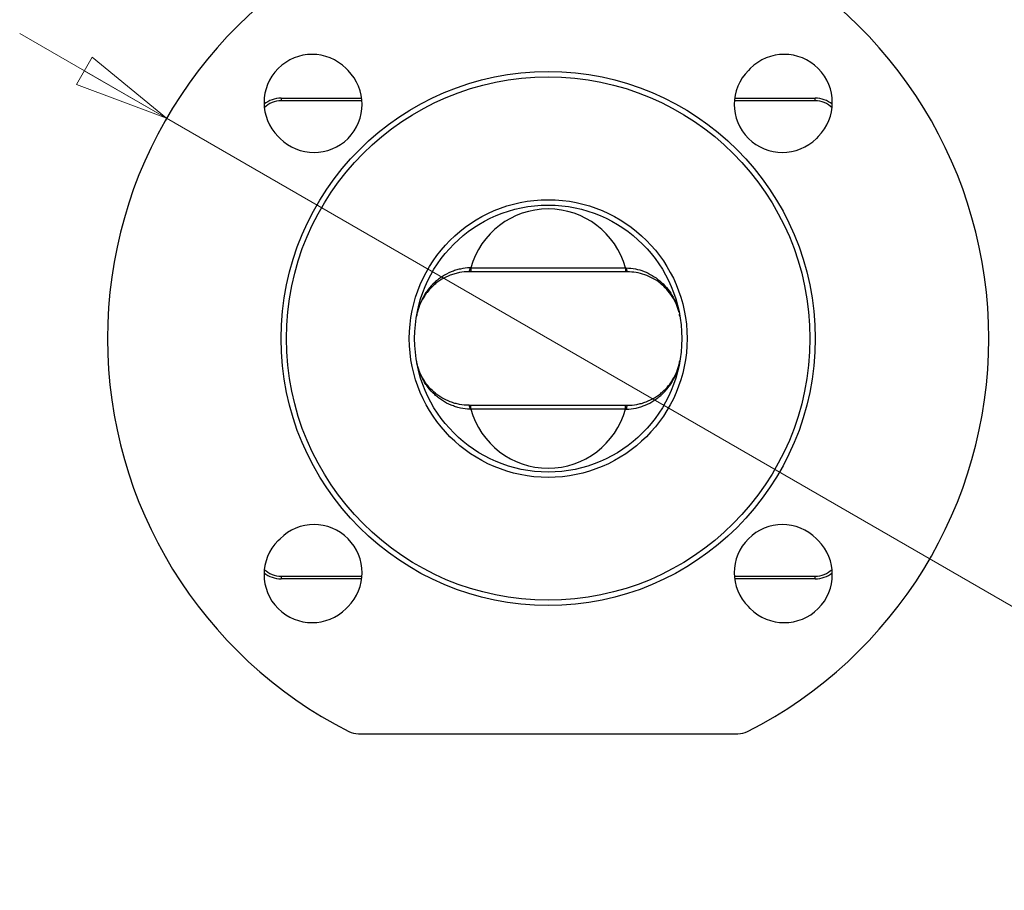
# Model space of a CAD drawing. Header units: millimetres. Extents: x 15 to 415, y 5 to 292.
# Tile 24 of 30: x 245 to 282, y 138 to 171. Entities that reach past the tile are written whole.
import ezdxf

# ---------------------------------------------------------------- set-up
doc = ezdxf.new("R2010")
doc.units = ezdxf.units.MM
doc.styles.add('SLDTEXTSTYLE0', font='TXT', dxfattribs={"width": 0.75})
doc.dimstyles.new('SLDDIMSTYLE3', dxfattribs={"dimtxt": 3.5, "dimasz": 3.556, "dimexe": 0, "dimexo": 0.0625, "dimgap": 0.875, "dimtad": 1, "dimlfac": 5, "dimrnd": 1e-09, "dimzin": 12, "dimdsep": 46, "dimtxsty": 'SLDTEXTSTYLE0', "dimblk1": 'CLOSED', "dimblk2": 'CLOSED', "dimsah": 1, "dimcen": 0, "dimadec": 0, "dimazin": 3, "dimtfac": 1, "dimtofl": 0, "dimtmove": 1, "dimatfit": 3, "dimldrblk": 'CLOSED', "dimfxl": 0, "dimfrac": 2, "dimtolj": 1, "dimtzin": 12, "dimarcsym": 0})

# ---------------------------------------------------------------- blocks, each defined once
blk = doc.blocks.new('_Closed')
at = {"color": 0, "linetype": 'ByBlock', "lineweight": -2}
for p, q in [((-1, 0.166667), (0, 0)), ((-1, 0.166667), (-1, -0.166667)), ((0, 0), (-1, -0.166667)), ((0, 0), (-1, 0))]:
    blk.add_line(p, q, dxfattribs=at)
blk = doc.blocks.new('_D_3')
at = {"color": 7, "linetype": 'Continuous', "lineweight": 18}
for q in [(244.741, 169.988), (298.057, 139.192)]:
    blk.add_line((250.24, 166.812), q, dxfattribs=at)
at = {"color": 7, "linetype": 'Continuous', "lineweight": 18, "xscale": 3.556, "yscale": 3.556, "rotation": 329.9889287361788}
blk.add_blockref('_Closed', (250.24, 166.812), dxfattribs=at)
at = {"color": 7, "linetype": 'Continuous', "lineweight": 18, "insert": (287.78, 150.335), "char_height": 3.5, "attachment_point": 1, "rotation": 330, "style": 'SLDTEXTSTYLE0'}
blk.add_mtext('R82,50', dxfattribs=at)

msp = doc.modelspace()

# ---------------------------------------------------------------- linework, layer by layer
at = {"color": 7, "linetype": 'Continuous', "lineweight": 25}
for p, q in [((256.9632, 168.6733), (257.0339, 168.6026)), ((272.0952, 168.6733), (272.0245, 168.6026)), ((254.5292, 167.5617), (254.5292, 167.4617)), ((254.5292, 167.5617), (257.5461, 167.5617)), ((271.5123, 167.5617), (274.5292, 167.5617)), ((274.5292, 167.4617), (274.5292, 167.5617)), ((254.4176, 166.1278), (254.4883, 166.0571)), ((274.6408, 166.1278), (274.5701, 166.0571)), ((261.636, 161.2083), (267.4224, 161.2083)), ((261.636, 161.2083), (261.636, 161.0617)), ((267.4224, 161.2083), (267.4224, 161.0617)), ((267.4224, 161.0617), (261.636, 161.0617)), ((261.636, 155.9151), (261.636, 156.0617)), ((261.636, 156.0617), (267.4224, 156.0617)), ((267.4224, 155.9151), (267.4224, 156.0617)), ((267.4224, 155.9151), (261.636, 155.9151)), ((254.4176, 150.9957), (254.4883, 151.0664)), ((274.6408, 150.9957), (274.5701, 151.0664)), ((254.5292, 149.6617), (254.5292, 149.5617)), ((257.5461, 149.5617), (254.5292, 149.5617)), ((274.5292, 149.5617), (271.5123, 149.5617)), ((274.5292, 149.5617), (274.5292, 149.6617)), ((256.9632, 148.4501), (257.0339, 148.5208)), ((272.0952, 148.4501), (272.0245, 148.5208)), ((257.4236, 143.7617), (271.6348, 143.7617))]:
    msp.add_line(p, q, dxfattribs=at)
at = {"color": 8, "linetype": 'Continuous', "lineweight": 25}
for p, q in [((257.5562, 167.4617), (254.5292, 167.4617)), ((274.5292, 167.4617), (271.5022, 167.4617)), ((254.5292, 149.6617), (257.5562, 149.6617)), ((271.5022, 149.6617), (274.5292, 149.6617))]:
    msp.add_line(p, q, dxfattribs=at)
at = {"color": 7, "linetype": 'Continuous', "lineweight": 25}
for radius in [10, 9.8, 5.2, 5]:
    msp.add_circle((264.5292, 158.5617), radius, dxfattribs=at)
for centre, radius, start, end in [((264.5292, 158.5617), 16.5, 116.90985, 243.09015), ((264.5292, 158.5617), 16.5, 296.90985, 63.09015), ((255.6904, 167.4006), 1.8, 45, 225), ((273.368, 167.4006), 1.8, 315, 135), ((255.7611, 167.3298), 1.8, 225, 45), ((273.2973, 167.3298), 1.8, 135, 315), ((254.5292, 166.5617), 1, 90, 129.6082), ((274.5292, 166.5617), 1, 50.3918, 90), ((264.5292, 160.4151), 3, 15.33203, 164.66797), ((261.3168, 161.1942), 0.2868, 332.48808, 2.62539), ((267.7416, 161.1942), 0.2868, 177.37461, 207.51192), ((261.3168, 155.9292), 0.2868, 357.37461, 27.51192), ((267.7416, 155.9292), 0.2868, 152.48808, 182.62539), ((264.5292, 156.7083), 3, 195.33203, 344.66797), ((255.7611, 149.7936), 1.8, 315, 135), ((273.2973, 149.7936), 1.8, 45, 225), ((255.6904, 149.7229), 1.8, 135, 315), ((273.368, 149.7229), 1.8, 225, 45), ((254.5292, 150.5617), 1, 230.3918, 270), ((274.5292, 150.5617), 1, 270, 309.6082), ((257.4236, 144.5617), 0.8, 243.09015, 270), ((271.6348, 144.5617), 0.8, 270, 296.90985)]:
    msp.add_arc(centre, radius, start, end, dxfattribs=at)
at = {"color": 8, "linetype": 'Continuous', "lineweight": 25}
for centre, start, end in [((254.5292, 166.5617), 90, 134.27578), ((274.5292, 166.5617), 45.72422, 90), ((254.5292, 150.5617), 225.72422, 270), ((274.5292, 150.5617), 270, 314.27578)]:
    msp.add_arc(centre, 0.9, start, end, dxfattribs=at)
at = {"color": 7, "linetype": 'Continuous', "lineweight": 25}
for points, knots in [([(261.6033, 161.2073), (261.4802, 161.2045), (261.3594, 161.1898), (261.1816, 161.1515), (261.1229, 161.136), (261.0065, 161.0994), (260.9486, 161.0783), (260.7789, 161.0074), (260.6715, 160.9506), (260.5184, 160.8518), (260.4688, 160.8167), (260.3721, 160.7418), (260.325, 160.7019), (260.1903, 160.5775), (260.1084, 160.4878), (259.9969, 160.3436), (259.9617, 160.2938), (259.8951, 160.1911), (259.8638, 160.138), (259.7772, 159.9767), (259.7288, 159.8654), (259.6697, 159.693), (259.6523, 159.6345), (259.6296, 159.5455), (259.6227, 159.5156), (259.61, 159.4555), (259.6042, 159.4249), (259.5991, 159.3951)], [0, 0, 0, 0, 0.125, 0.125, 0.1875, 0.1875, 0.25, 0.25, 0.375, 0.375, 0.4375, 0.4375, 0.5, 0.5, 0.625, 0.625, 0.6875, 0.6875, 0.75, 0.75, 0.875, 0.875, 0.9375, 0.9375, 0.96875, 0.96875, 1, 1, 1, 1]), ([(261.5712, 161.0617), (261.4486, 161.0617), (261.3285, 161.0506), (261.1519, 161.0182), (261.0936, 161.0048), (260.9781, 160.9727), (260.9207, 160.9539), (260.7526, 160.8905), (260.6464, 160.839), (260.4953, 160.7487), (260.4463, 160.7165), (260.3512, 160.6476), (260.3048, 160.6109), (260.1725, 160.4961), (260.0922, 160.413), (259.9833, 160.2792), (259.949, 160.233), (259.8841, 160.1374), (259.8536, 160.0881), (259.7696, 159.9379), (259.7228, 159.8342), (259.6661, 159.6732), (259.6494, 159.6187), (259.6279, 159.5356), (259.6213, 159.5076), (259.6093, 159.4514), (259.6039, 159.423), (259.5991, 159.3951)], [0, 0, 0, 0, 0.125, 0.125, 0.1875, 0.1875, 0.25, 0.25, 0.375, 0.375, 0.4375, 0.4375, 0.5, 0.5, 0.625, 0.625, 0.6875, 0.6875, 0.75, 0.75, 0.875, 0.875, 0.9375, 0.9375, 0.96875, 0.96875, 1, 1, 1, 1]), ([(269.43, 159.5313), (269.4003, 159.6346), (269.3395, 159.8464), (269.182, 160.1404), (268.9781, 160.4087), (268.734, 160.6376), (268.4545, 160.8226), (268.1494, 160.9583), (267.8238, 161.0449), (267.5994, 161.0561), (267.4872, 161.0617)], [0, 0, 0, 0, 0.124111, 0.2544104, 0.381462, 0.5084855, 0.6322471, 0.7559718, 0.8780027, 1, 1, 1, 1]), ([(269.4593, 159.3951), (269.4587, 159.3984), (269.4544, 159.4237), (269.449, 159.4488), (269.4442, 159.4706)], [0, 0, 0, 0, 0.1306489, 1, 1, 1, 1]), ([(261.6033, 155.9161), (261.4802, 155.919), (261.3594, 155.9336), (261.1816, 155.9719), (261.1229, 155.9875), (261.0065, 156.024), (260.9486, 156.0452), (260.7789, 156.116), (260.6715, 156.1729), (260.5184, 156.2716), (260.4688, 156.3068), (260.3721, 156.3817), (260.325, 156.4216), (260.1903, 156.546), (260.1084, 156.6356), (259.9969, 156.7799), (259.9617, 156.8296), (259.8951, 156.9324), (259.8638, 156.9854), (259.7772, 157.1467), (259.7288, 157.258), (259.6697, 157.4305), (259.6523, 157.4889), (259.6296, 157.5779), (259.6227, 157.6079), (259.61, 157.668), (259.6042, 157.6985), (259.5991, 157.7284)], [0, 0, 0, 0, 0.125, 0.125, 0.1875, 0.1875, 0.25, 0.25, 0.375, 0.375, 0.4375, 0.4375, 0.5, 0.5, 0.625, 0.625, 0.6875, 0.6875, 0.75, 0.75, 0.875, 0.875, 0.9375, 0.9375, 0.96875, 0.96875, 1, 1, 1, 1]), ([(261.5712, 156.0617), (261.4486, 156.0617), (261.3285, 156.0729), (261.1519, 156.1052), (261.0936, 156.1187), (260.9781, 156.1507), (260.9207, 156.1695), (260.7526, 156.233), (260.6464, 156.2845), (260.4953, 156.3747), (260.4463, 156.407), (260.3512, 156.4758), (260.3048, 156.5126), (260.1725, 156.6274), (260.0922, 156.7104), (259.9833, 156.8443), (259.949, 156.8905), (259.8841, 156.986), (259.8536, 157.0354), (259.7696, 157.1855), (259.7228, 157.2893), (259.6661, 157.4502), (259.6494, 157.5047), (259.6279, 157.5879), (259.6213, 157.6159), (259.6093, 157.672), (259.6039, 157.7005), (259.5991, 157.7284)], [0, 0, 0, 0, 0.125, 0.125, 0.1875, 0.1875, 0.25, 0.25, 0.375, 0.375, 0.4375, 0.4375, 0.5, 0.5, 0.625, 0.625, 0.6875, 0.6875, 0.75, 0.75, 0.875, 0.875, 0.9375, 0.9375, 0.96875, 0.96875, 1, 1, 1, 1]), ([(267.4551, 155.9161), (267.5782, 155.919), (267.699, 155.9336), (267.8768, 155.9719), (267.9355, 155.9875), (268.0519, 156.024), (268.1098, 156.0452), (268.2795, 156.116), (268.3869, 156.1729), (268.54, 156.2716), (268.5896, 156.3068), (268.6863, 156.3817), (268.7334, 156.4216), (268.8681, 156.546), (268.95, 156.6356), (269.0615, 156.7799), (269.0967, 156.8296), (269.1633, 156.9324), (269.1946, 156.9854), (269.2812, 157.1467), (269.3296, 157.258), (269.3887, 157.4305), (269.4061, 157.4889), (269.4288, 157.5779), (269.4357, 157.6079), (269.4484, 157.668), (269.4542, 157.6985), (269.4593, 157.7284)], [0, 0, 0, 0, 0.125, 0.125, 0.1875, 0.1875, 0.25, 0.25, 0.375, 0.375, 0.4375, 0.4375, 0.5, 0.5, 0.625, 0.625, 0.6875, 0.6875, 0.75, 0.75, 0.875, 0.875, 0.9375, 0.9375, 0.96875, 0.96875, 1, 1, 1, 1]), ([(267.4872, 156.0617), (267.6098, 156.0617), (267.7299, 156.0729), (267.9065, 156.1052), (267.9648, 156.1187), (268.0803, 156.1507), (268.1377, 156.1695), (268.3058, 156.233), (268.412, 156.2845), (268.5631, 156.3747), (268.6121, 156.407), (268.7072, 156.4758), (268.7536, 156.5126), (268.8859, 156.6274), (268.9662, 156.7104), (269.0751, 156.8443), (269.1094, 156.8905), (269.1743, 156.986), (269.2048, 157.0354), (269.2888, 157.1855), (269.3356, 157.2893), (269.3923, 157.4502), (269.409, 157.5047), (269.4305, 157.5879), (269.4371, 157.6159), (269.4491, 157.672), (269.4545, 157.7005), (269.4593, 157.7284)], [0, 0, 0, 0, 0.125, 0.125, 0.1875, 0.1875, 0.25, 0.25, 0.375, 0.375, 0.4375, 0.4375, 0.5, 0.5, 0.625, 0.625, 0.6875, 0.6875, 0.75, 0.75, 0.875, 0.875, 0.9375, 0.9375, 0.96875, 0.96875, 1, 1, 1, 1])]:
    msp.add_open_spline(points, degree=3, knots=knots, dxfattribs=at)
for points in [[(261.6033, 161.2073), (261.6142, 161.2076), (261.6251, 161.2079), (261.636, 161.2083)], [(267.4224, 161.2083), (267.4333, 161.2079), (267.4442, 161.2076), (267.4551, 161.2073)], [(261.636, 161.0617), (261.6144, 161.0617), (261.5927, 161.0617), (261.5712, 161.0617)], [(267.4872, 161.0617), (267.4657, 161.0617), (267.444, 161.0617), (267.4224, 161.0617)], [(261.5712, 156.0617), (261.5927, 156.0617), (261.6144, 156.0617), (261.636, 156.0617)], [(267.4224, 156.0617), (267.444, 156.0617), (267.4657, 156.0617), (267.4872, 156.0617)], [(261.636, 155.9151), (261.6251, 155.9155), (261.6142, 155.9159), (261.6033, 155.9161)], [(267.4551, 155.9161), (267.4442, 155.9159), (267.4333, 155.9155), (267.4224, 155.9151)]]:
    msp.add_open_spline(points, degree=3, dxfattribs=at)
at = {"color": 8, "linetype": 'Continuous', "lineweight": 25}
for points, knots in [([(267.4551, 161.2073), (267.5682, 161.1987), (267.7943, 161.1815), (268.123, 161.082), (268.4319, 160.9312), (268.7154, 160.7288), (268.964, 160.4808), (269.172, 160.1919), (269.3277, 159.8913), (269.3873, 159.6804), (269.4142, 159.5853)], [0, 0, 0, 0, 0.1243967, 0.2488296, 0.3749325, 0.5010681, 0.6301957, 0.7593457, 0.8914645, 1, 1, 1, 1]), ([(269.4441, 159.4714), (269.4492, 159.4478), (269.4546, 159.4225), (269.459, 159.3969), (269.4593, 159.3951)], [0, 0, 0, 0, 0.9276126, 1, 1, 1, 1])]:
    msp.add_open_spline(points, degree=3, knots=knots, dxfattribs=at)

# ---------------------------------------------------------------- dimensions: what is measured, and where the dimension line sits
at = {"color": 7, "linetype": 'Continuous', "lineweight": 18}
dim = msp.add_radius_dim(center=(264.5292, 158.5617), mpoint=(250.2398, 166.8117), dimstyle='SLDDIMSTYLE3', dxfattribs=at)
dim.commit()
dim.dimension.update_dxf_attribs({"geometry": '_D_3', "text_midpoint": (291.9009, 142.7587), "dimtype": 164})

doc.saveas('drawing.dxf')
